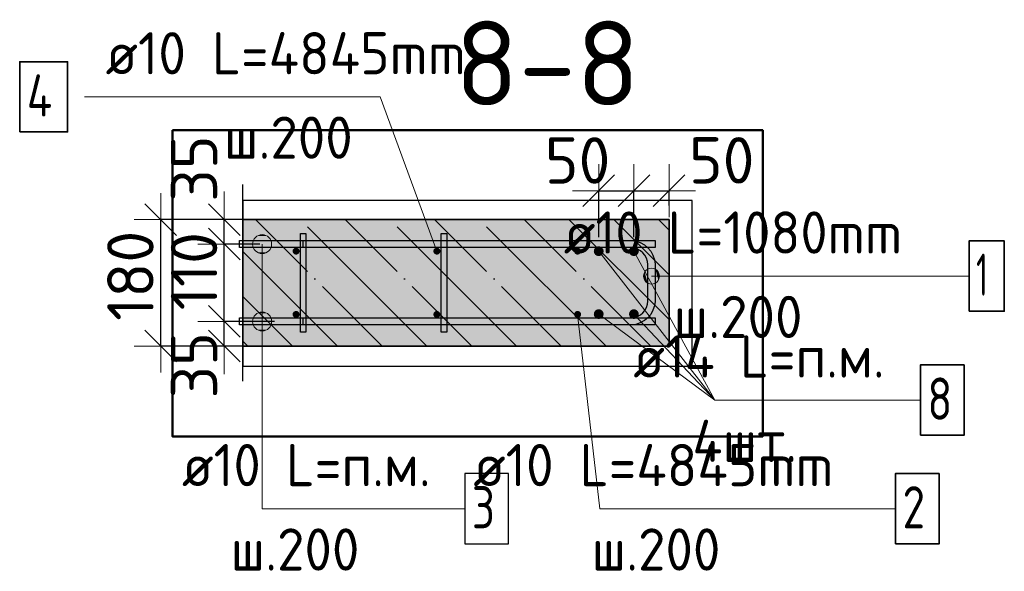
# Model space of a CAD drawing. Header units: millimetres. Extents: x 5077 to 50019, y 6526 to 90933.
# Tile 37 of 60: x 42465 to 43864, y 24075 to 24860. Entities that reach past the tile are written whole.
import ezdxf

# ---------------------------------------------------------------- set-up
doc = ezdxf.new("R2010")
doc.units = ezdxf.units.MM
doc.header["$PDMODE"] = 65
doc.linetypes.add('______11', pattern=[150, 120, -15, 0, -15])
doc.linetypes.add('______5', pattern=[330, 240, -30, 30, -30])
for name, color, linetype, lineweight in [('Standard', 7, 'Continuous', 25), ('Арм.стержн. Арматура края', 96, 'Continuous', 35), ('Арм.стержн. вертикальными 1', 22, 'Continuous', 35), ('Арм.стержн. Доп. арматура', 180, 'Continuous', 35), ('Арм.стержн.горизонт. 1', 180, 'Continuous', 35), ('Размерная линия_ общее', 7, 'Continuous', 13)]:
    doc.layers.add(name, color=color, linetype=linetype, lineweight=lineweight)
doc.layers.add('Арм.стержн.Стяжки', color=7, linetype='Continuous', lineweight=35, true_color=0x501e0f)
doc.styles.add('ISOCPEUR', font='ISOCPEUR')
doc.dimstyles.new('DIMSTYLE_3', dxfattribs={"dimtxt": 66, "dimasz": 75, "dimexe": 0, "dimexo": 0, "dimgap": 33, "dimtad": 2, "dimdec": 0, "dimrnd": 5, "dimzin": 12, "dimdsep": 46, "dimtxsty": 'ISOCPEUR', "dimblk1": 'ALL_ML_STRICH', "dimblk2": 'ALL_ML_STRICH', "dimsah": 1, "dimcen": 0, "dimclrd": 7, "dimclre": 256, "dimclrt": 7, "dimadec": 0, "dimazin": 0, "dimtfac": 1, "dimtdec": 0, "dimtix": 1, "dimtmove": 2, "dimatfit": 3, "dimfxl": 0, "dimtvp": 1.2, "dimtzin": 0, "dimlwd": 0, "dimlwe": -3, "dimarcsym": 0})

# ---------------------------------------------------------------- blocks, each defined once
blk = doc.blocks.new('ALL_ML_STRICH')
at = {"color": 0, "linetype": 'ByBlock', "lineweight": -2}
for p, q in [((0, -0.5), (0, 0.5)), ((-0.3, -0.3), (0.3, 0.3)), ((-1, 0), (0.5, 0))]:
    blk.add_line(p, q, dxfattribs=at)
blk = doc.blocks.new('*D34')
at = {"layer": 'DEFPOINTS', "color": 7, "linetype": 'Continuous', "lineweight": 13, "transparency": 33554687}
for p in [(42847.1, 24430.3), (42755.9, 24395.3), (42840.5, 24395.3)]:
    blk.add_point(p, dxfattribs=at)
at = {"layer": 'Размерная линия_ общее', "color": 253, "linetype": 'Continuous', "lineweight": -2, "true_color": 0xa0a0a0, "transparency": 33554687}
for p, q in [((42827.1, 24430.3), (42755.9, 24430.3)), ((42820.5, 24395.3), (42755.9, 24395.3))]:
    blk.add_line(p, q, dxfattribs=at)
at = {"layer": 'Размерная линия_ общее', "color": 7, "linetype": 'Continuous', "lineweight": -2, "transparency": 33554687}
blk.add_line((42755.9, 24395.3), (42755.9, 24430.3), dxfattribs=at)
at = {"layer": 'Размерная линия_ общее', "color": 7, "linetype": 'Continuous', "lineweight": 13, "transparency": 33554687, "xscale": 75, "yscale": 75, "zscale": 75}
for p, rotation in [((42755.9, 24395.3), 270), ((42755.9, 24430.3), 90)]:
    blk.add_blockref('ALL_ML_STRICH', p, dxfattribs=dict(at, rotation=rotation))
at = {"layer": 'Размерная линия_ общее', "color": 7, "linetype": 'Continuous', "lineweight": 13, "transparency": 33554687, "insert": (42713, 24368), "char_height": 66, "width": 132, "attachment_point": 5, "rotation": 90, "style": 'ISOCPEUR'}
blk.add_mtext('\\A1;{35}', dxfattribs=at)
blk = doc.blocks.new('*D35')
at = {"layer": 'DEFPOINTS', "color": 7, "linetype": 'Continuous', "lineweight": 13, "transparency": 33554687}
for p in [(42826.2, 24540.3), (42755.9, 24430.3), (42847.1, 24430.3)]:
    blk.add_point(p, dxfattribs=at)
at = {"layer": 'Размерная линия_ общее', "color": 253, "linetype": 'Continuous', "lineweight": -2, "true_color": 0xa0a0a0, "transparency": 33554687}
for p, q in [((42806.2, 24540.3), (42755.9, 24540.3)), ((42827.1, 24430.3), (42755.9, 24430.3))]:
    blk.add_line(p, q, dxfattribs=at)
at = {"layer": 'Размерная линия_ общее', "color": 7, "linetype": 'Continuous', "lineweight": -2, "transparency": 33554687}
blk.add_line((42755.9, 24430.3), (42755.9, 24540.3), dxfattribs=at)
at = {"layer": 'Размерная линия_ общее', "color": 7, "linetype": 'Continuous', "lineweight": 13, "transparency": 33554687, "xscale": 75, "yscale": 75, "zscale": 75}
for p, rotation in [((42755.9, 24540.3), 90), ((42755.9, 24430.3), 270)]:
    blk.add_blockref('ALL_ML_STRICH', p, dxfattribs=dict(at, rotation=rotation))
at = {"layer": 'Размерная линия_ общее', "color": 7, "linetype": 'Continuous', "lineweight": 13, "transparency": 33554687, "insert": (42712.9, 24501.8), "char_height": 66, "width": 198, "attachment_point": 5, "rotation": 90, "style": 'ISOCPEUR'}
blk.add_mtext('\\A1;{110}', dxfattribs=at)
blk = doc.blocks.new('*D36')
at = {"layer": 'DEFPOINTS', "color": 7, "linetype": 'Continuous', "lineweight": 13, "transparency": 33554687}
for p in [(42840.5, 24575.3), (42755.9, 24540.3), (42826.2, 24540.3)]:
    blk.add_point(p, dxfattribs=at)
at = {"layer": 'Размерная линия_ общее', "color": 253, "linetype": 'Continuous', "lineweight": -2, "true_color": 0xa0a0a0, "transparency": 33554687}
for p, q in [((42820.5, 24575.3), (42755.9, 24575.3)), ((42806.2, 24540.3), (42755.9, 24540.3))]:
    blk.add_line(p, q, dxfattribs=at)
at = {"layer": 'Размерная линия_ общее', "color": 7, "linetype": 'Continuous', "lineweight": -2, "transparency": 33554687}
blk.add_line((42755.9, 24540.3), (42755.9, 24575.3), dxfattribs=at)
at = {"layer": 'Размерная линия_ общее', "color": 7, "linetype": 'Continuous', "lineweight": 13, "transparency": 33554687, "xscale": 75, "yscale": 75, "zscale": 75}
for p, rotation in [((42755.9, 24540.3), 270), ((42755.9, 24575.3), 90)]:
    blk.add_blockref('ALL_ML_STRICH', p, dxfattribs=dict(at, rotation=rotation))
at = {"layer": 'Размерная линия_ общее', "color": 7, "linetype": 'Continuous', "lineweight": 13, "transparency": 33554687, "insert": (42713, 24647.7), "char_height": 66, "width": 132, "attachment_point": 5, "rotation": 90, "style": 'ISOCPEUR'}
blk.add_mtext('\\A1;{35}', dxfattribs=at)
blk = doc.blocks.new('*D37')
at = {"layer": 'DEFPOINTS', "color": 7, "linetype": 'Continuous', "lineweight": 13, "transparency": 33554687}
for p in [(42829, 24575.3), (42665.5, 24395.3), (42837.4, 24395.3)]:
    blk.add_point(p, dxfattribs=at)
at = {"layer": 'Размерная линия_ общее', "color": 253, "linetype": 'Continuous', "lineweight": -2, "true_color": 0xa0a0a0, "transparency": 33554687}
for p, q in [((42809, 24575.3), (42665.5, 24575.3)), ((42817.4, 24395.3), (42665.5, 24395.3))]:
    blk.add_line(p, q, dxfattribs=at)
at = {"layer": 'Размерная линия_ общее', "color": 7, "linetype": 'Continuous', "lineweight": -2, "transparency": 33554687}
blk.add_line((42665.5, 24395.3), (42665.5, 24575.3), dxfattribs=at)
at = {"layer": 'Размерная линия_ общее', "color": 7, "linetype": 'Continuous', "lineweight": 13, "transparency": 33554687, "xscale": 75, "yscale": 75, "zscale": 75}
for p, rotation in [((42665.5, 24575.3), 90), ((42665.5, 24395.3), 270)]:
    blk.add_blockref('ALL_ML_STRICH', p, dxfattribs=dict(at, rotation=rotation))
at = {"layer": 'Размерная линия_ общее', "color": 7, "linetype": 'Continuous', "lineweight": 13, "transparency": 33554687, "insert": (42622.5, 24495.2), "char_height": 66, "width": 198, "attachment_point": 5, "rotation": 90, "style": 'ISOCPEUR'}
blk.add_mtext('\\A1;{180}', dxfattribs=at)
blk = doc.blocks.new('*D38')
at = {"layer": 'DEFPOINTS', "color": 7, "linetype": 'Continuous', "lineweight": 13, "transparency": 33554687}
for p in [(43288, 24616.3), (43288, 24530.3), (43338, 24530.3)]:
    blk.add_point(p, dxfattribs=at)
at = {"layer": 'Размерная линия_ общее', "color": 253, "linetype": 'Continuous', "lineweight": -2, "true_color": 0xa0a0a0, "transparency": 33554687}
for p, q in [((43288, 24550.3), (43288, 24616.3)), ((43338, 24550.3), (43338, 24616.3))]:
    blk.add_line(p, q, dxfattribs=at)
at = {"layer": 'Размерная линия_ общее', "color": 7, "linetype": 'Continuous', "lineweight": -2, "transparency": 33554687}
blk.add_line((43288, 24616.3), (43338, 24616.3), dxfattribs=at)
at = {"layer": 'Размерная линия_ общее', "color": 7, "linetype": 'Continuous', "lineweight": 13, "transparency": 33554687, "xscale": 75, "yscale": 75, "zscale": 75, "rotation": 180}
blk.add_blockref('ALL_ML_STRICH', (43288, 24616.3), dxfattribs=at)
at = {"layer": 'Размерная линия_ общее', "color": 7, "linetype": 'Continuous', "lineweight": 13, "transparency": 33554687, "xscale": 75, "yscale": 75, "zscale": 75}
blk.add_blockref('ALL_ML_STRICH', (43338, 24616.3), dxfattribs=at)
at = {"layer": 'Размерная линия_ общее', "color": 7, "linetype": 'Continuous', "lineweight": 13, "transparency": 33554687, "insert": (43257.9, 24659.3), "char_height": 66, "width": 132, "attachment_point": 5, "style": 'ISOCPEUR'}
blk.add_mtext('\\A1;{50}', dxfattribs=at)
blk = doc.blocks.new('*D39')
at = {"layer": 'DEFPOINTS', "color": 7, "linetype": 'Continuous', "lineweight": 13, "transparency": 33554687}
for p in [(43338, 24616.3), (43388, 24575.3), (43338, 24530.3)]:
    blk.add_point(p, dxfattribs=at)
at = {"layer": 'Размерная линия_ общее', "color": 253, "linetype": 'Continuous', "lineweight": -2, "true_color": 0xa0a0a0, "transparency": 33554687}
for p, q in [((43338, 24550.3), (43338, 24616.3)), ((43388, 24595.3), (43388, 24616.3))]:
    blk.add_line(p, q, dxfattribs=at)
at = {"layer": 'Размерная линия_ общее', "color": 7, "linetype": 'Continuous', "lineweight": -2, "transparency": 33554687}
blk.add_line((43338, 24616.3), (43388, 24616.3), dxfattribs=at)
at = {"layer": 'Размерная линия_ общее', "color": 7, "linetype": 'Continuous', "lineweight": 13, "transparency": 33554687, "xscale": 75, "yscale": 75, "zscale": 75, "rotation": 180}
blk.add_blockref('ALL_ML_STRICH', (43338, 24616.3), dxfattribs=at)
at = {"layer": 'Размерная линия_ общее', "color": 7, "linetype": 'Continuous', "lineweight": 13, "transparency": 33554687, "xscale": 75, "yscale": 75, "zscale": 75}
blk.add_blockref('ALL_ML_STRICH', (43388, 24616.3), dxfattribs=at)
at = {"layer": 'Размерная линия_ общее', "color": 7, "linetype": 'Continuous', "lineweight": 13, "transparency": 33554687, "insert": (43462.7, 24659.5), "char_height": 66, "width": 132, "attachment_point": 5, "style": 'ISOCPEUR'}
blk.add_mtext('\\A1;{50}', dxfattribs=at)

msp = doc.modelspace()

# ---------------------------------------------------------------- hatches: boundary and pattern name
at = {"layer": 'Standard', "linetype": 'Continuous', "lineweight": -3, "true_color": 0xc7c7c7, "transparency": 33554687}
msp.add_hatch(color=9, dxfattribs=at).paths.add_polyline_path([(43388, 24395.3), (43388, 24575.3), (42782.3, 24575.3), (42782.3, 24395.3)])
at = {"layer": 'Арм.стержн. Арматура края', "linetype": 'Continuous', "lineweight": 13, "transparency": 33554687}
for points in [[(43353.3, 24489.2), (43353.3, 24500.5), (43351.7, 24494.8)], [(43357.3, 24485.2), (43357.3, 24504.5), (43353.3, 24500.5)], [(43357.3, 24485.2), (43353.3, 24500.5), (43353.3, 24489.2)], [(43363, 24483.6), (43363, 24506.1), (43357.3, 24504.5)], [(43363, 24483.6), (43357.3, 24504.5), (43357.3, 24485.2)], [(43368.6, 24485.2), (43368.6, 24504.5), (43363, 24506.1)], [(43368.6, 24485.2), (43363, 24506.1), (43363, 24483.6)], [(43372.6, 24489.2), (43372.6, 24500.5), (43368.6, 24504.5)], [(43372.6, 24489.2), (43368.6, 24504.5), (43368.6, 24485.2)], [(43372.6, 24500.5), (43372.6, 24489.2), (43374.2, 24494.8)]]:
    msp.add_hatch(color=7, dxfattribs=at).paths.add_polyline_path(points)
at = {"layer": 'Арм.стержн. вертикальными 1', "linetype": 'Continuous', "lineweight": 50, "transparency": 33554687}
for points in [[(42858, 24525.3), (42859.9, 24525.7), (42861.5, 24526.8), (42862.6, 24528.4), (42863, 24530.3), (42862.6, 24532.2), (42861.5, 24533.8), (42859.9, 24534.9), (42858, 24535.3), (42856.1, 24534.9), (42854.4, 24533.8), (42853.3, 24532.2), (42853, 24530.3), (42853.3, 24528.4), (42854.4, 24526.8), (42856.1, 24525.7)], [(43058, 24525.3), (43059.9, 24525.7), (43061.5, 24526.8), (43062.6, 24528.4), (43063, 24530.3), (43062.6, 24532.2), (43061.5, 24533.8), (43059.9, 24534.9), (43058, 24535.3), (43056.1, 24534.9), (43054.4, 24533.8), (43053.3, 24532.2), (43053, 24530.3), (43053.3, 24528.4), (43054.4, 24526.8), (43056.1, 24525.7)], [(43258, 24525.3), (43259.9, 24525.7), (43261.5, 24526.8), (43262.6, 24528.4), (43263, 24530.3), (43262.6, 24532.2), (43261.5, 24533.8), (43259.9, 24534.9), (43258, 24535.3), (43256.1, 24534.9), (43254.4, 24533.8), (43253.3, 24532.2), (43253, 24530.3), (43253.3, 24528.4), (43254.4, 24526.8), (43256.1, 24525.7)], [(42858, 24435.3), (42859.9, 24435.7), (42861.5, 24436.8), (42862.6, 24438.4), (42863, 24440.3), (42862.6, 24442.2), (42861.5, 24443.8), (42859.9, 24444.9), (42858, 24445.3), (42856.1, 24444.9), (42854.4, 24443.8), (42853.3, 24442.2), (42853, 24440.3), (42853.3, 24438.4), (42854.4, 24436.8), (42856.1, 24435.7)], [(43058, 24435.3), (43059.9, 24435.7), (43061.5, 24436.8), (43062.6, 24438.4), (43063, 24440.3), (43062.6, 24442.2), (43061.5, 24443.8), (43059.9, 24444.9), (43058, 24445.3), (43056.1, 24444.9), (43054.4, 24443.8), (43053.3, 24442.2), (43053, 24440.3), (43053.3, 24438.4), (43054.4, 24436.8), (43056.1, 24435.7)], [(43258, 24435.3), (43259.9, 24435.7), (43261.5, 24436.8), (43262.6, 24438.4), (43263, 24440.3), (43262.6, 24442.2), (43261.5, 24443.8), (43259.9, 24444.9), (43258, 24445.3), (43256.1, 24444.9), (43254.4, 24443.8), (43253.3, 24442.2), (43253, 24440.3), (43253.3, 24438.4), (43254.4, 24436.8), (43256.1, 24435.7)]]:
    msp.add_hatch(color=4, dxfattribs=at).paths.add_polyline_path(points)
at = {"layer": 'Арм.стержн. Доп. арматура', "linetype": 'Continuous', "lineweight": 50, "transparency": 33554687}
for points in [[(43288, 24523.3), (43290.6, 24523.8), (43292.9, 24525.3), (43294.4, 24527.6), (43295, 24530.3), (43294.4, 24533), (43292.9, 24535.2), (43290.6, 24536.8), (43288, 24537.3), (43285.3, 24536.8), (43283, 24535.2), (43281.5, 24533), (43281, 24530.3), (43281.5, 24527.6), (43283, 24525.3), (43285.3, 24523.8)], [(43338, 24523.3), (43340.6, 24523.8), (43342.9, 24525.3), (43344.4, 24527.6), (43345, 24530.3), (43344.4, 24533), (43342.9, 24535.2), (43340.6, 24536.8), (43338, 24537.3), (43335.3, 24536.8), (43333, 24535.2), (43331.5, 24533), (43331, 24530.3), (43331.5, 24527.6), (43333, 24525.3), (43335.3, 24523.8)], [(43288, 24433.8), (43290.6, 24434.3), (43292.9, 24435.8), (43294.4, 24438.1), (43295, 24440.8), (43294.4, 24443.4), (43292.9, 24445.7), (43290.6, 24447.2), (43288, 24447.8), (43285.3, 24447.2), (43283, 24445.7), (43281.5, 24443.4), (43281, 24440.8), (43281.5, 24438.1), (43283, 24435.8), (43285.3, 24434.3)], [(43338, 24433.8), (43340.6, 24434.3), (43342.9, 24435.8), (43344.4, 24438.1), (43345, 24440.8), (43344.4, 24443.4), (43342.9, 24445.7), (43340.6, 24447.2), (43338, 24447.8), (43335.3, 24447.2), (43333, 24445.7), (43331.5, 24443.4), (43331, 24440.8), (43331.5, 24438.1), (43333, 24435.8), (43335.3, 24434.3)]]:
    msp.add_hatch(color=7, dxfattribs=at).paths.add_polyline_path(points)
at = {"layer": 'Арм.стержн.горизонт. 1', "linetype": 'Continuous', "lineweight": 13, "transparency": 33554687}
for points in [[(42796.2, 24540.3), (42823.2, 24540.3), (42821.3, 24547)], [(42796.2, 24540.3), (42821.3, 24547), (42798.1, 24547)], [(42796.2, 24540.3), (42823.2, 24540.3), (42821.3, 24547)], [(42796.2, 24540.3), (42821.3, 24547), (42798.1, 24547)], [(42796.2, 24540.3), (42823.2, 24540.3), (42821.3, 24547)], [(42796.2, 24540.3), (42821.3, 24547), (42798.1, 24547)], [(42798.1, 24547), (42821.3, 24547), (42816.5, 24551.9)], [(42798.1, 24547), (42816.5, 24551.9), (42803, 24551.9)], [(42798.1, 24547), (42821.3, 24547), (42816.5, 24551.9)], [(42798.1, 24547), (42816.5, 24551.9), (42803, 24551.9)], [(42798.1, 24547), (42821.3, 24547), (42816.5, 24551.9)], [(42798.1, 24547), (42816.5, 24551.9), (42803, 24551.9)], [(42803, 24551.9), (42816.5, 24551.9), (42809.7, 24553.8)], [(42803, 24551.9), (42816.5, 24551.9), (42809.7, 24553.8)], [(42803, 24551.9), (42816.5, 24551.9), (42809.7, 24553.8)], [(42798.1, 24533.5), (42823.2, 24540.3), (42796.2, 24540.3)], [(42798.1, 24533.5), (42823.2, 24540.3), (42796.2, 24540.3)], [(42798.1, 24533.5), (42823.2, 24540.3), (42796.2, 24540.3)], [(42798.1, 24533.5), (42821.3, 24533.5), (42823.2, 24540.3)], [(42798.1, 24533.5), (42821.3, 24533.5), (42823.2, 24540.3)], [(42798.1, 24533.5), (42821.3, 24533.5), (42823.2, 24540.3)], [(42803, 24528.7), (42821.3, 24533.5), (42798.1, 24533.5)], [(42803, 24528.7), (42821.3, 24533.5), (42798.1, 24533.5)], [(42803, 24528.7), (42821.3, 24533.5), (42798.1, 24533.5)], [(42803, 24528.7), (42816.5, 24528.7), (42821.3, 24533.5)], [(42803, 24528.7), (42816.5, 24528.7), (42821.3, 24533.5)], [(42803, 24528.7), (42816.5, 24528.7), (42821.3, 24533.5)], [(42816.5, 24528.7), (42803, 24528.7), (42809.7, 24526.8)], [(42816.5, 24528.7), (42803, 24528.7), (42809.7, 24526.8)], [(42816.5, 24528.7), (42803, 24528.7), (42809.7, 24526.8)], [(42803, 24441.9), (42816.5, 24441.9), (42809.7, 24443.8)], [(42803, 24441.9), (42816.5, 24441.9), (42809.7, 24443.8)], [(42803, 24441.9), (42816.5, 24441.9), (42809.7, 24443.8)], [(42796.2, 24430.3), (42823.2, 24430.3), (42821.3, 24437)], [(42796.2, 24430.3), (42821.3, 24437), (42798.1, 24437)], [(42796.2, 24430.3), (42823.2, 24430.3), (42821.3, 24437)], [(42796.2, 24430.3), (42821.3, 24437), (42798.1, 24437)], [(42796.2, 24430.3), (42823.2, 24430.3), (42821.3, 24437)], [(42796.2, 24430.3), (42821.3, 24437), (42798.1, 24437)], [(42798.1, 24423.5), (42823.2, 24430.3), (42796.2, 24430.3)], [(42798.1, 24423.5), (42823.2, 24430.3), (42796.2, 24430.3)], [(42798.1, 24423.5), (42823.2, 24430.3), (42796.2, 24430.3)], [(42798.1, 24437), (42821.3, 24437), (42816.5, 24441.9)], [(42798.1, 24437), (42816.5, 24441.9), (42803, 24441.9)], [(42798.1, 24437), (42821.3, 24437), (42816.5, 24441.9)], [(42798.1, 24437), (42816.5, 24441.9), (42803, 24441.9)], [(42798.1, 24437), (42821.3, 24437), (42816.5, 24441.9)], [(42798.1, 24437), (42816.5, 24441.9), (42803, 24441.9)], [(42798.1, 24423.5), (42821.3, 24423.5), (42823.2, 24430.3)], [(42798.1, 24423.5), (42821.3, 24423.5), (42823.2, 24430.3)], [(42798.1, 24423.5), (42821.3, 24423.5), (42823.2, 24430.3)], [(42803, 24418.7), (42821.3, 24423.5), (42798.1, 24423.5)], [(42803, 24418.7), (42821.3, 24423.5), (42798.1, 24423.5)], [(42803, 24418.7), (42821.3, 24423.5), (42798.1, 24423.5)], [(42803, 24418.7), (42816.5, 24418.7), (42821.3, 24423.5)], [(42803, 24418.7), (42816.5, 24418.7), (42821.3, 24423.5)], [(42803, 24418.7), (42816.5, 24418.7), (42821.3, 24423.5)], [(42816.5, 24418.7), (42803, 24418.7), (42809.7, 24416.8)], [(42816.5, 24418.7), (42803, 24418.7), (42809.7, 24416.8)], [(42816.5, 24418.7), (42803, 24418.7), (42809.7, 24416.8)]]:
    msp.add_hatch(color=7, dxfattribs=at).paths.add_polyline_path(points)

# ---------------------------------------------------------------- linework, layer by layer
at = {"layer": 'Standard', "color": 7, "linetype": 'Continuous', "lineweight": 25, "transparency": 33554687}
msp.add_line((42782.3, 24345.3), (42782.3, 24625.3), dxfattribs=at)
at = {"layer": 'Standard', "color": 52, "linetype": 'Continuous', "lineweight": -3, "transparency": 33554687}
for p, q in [((43421, 24602.3), (42782.3, 24602.3)), ((42782.3, 24602.3), (42782.3, 24366.8)), ((43421, 24602.3), (42782.3, 24602.3)), ((42782.3, 24602.3), (42782.3, 24366.8)), ((43421, 24366.8), (43421, 24602.3)), ((43421, 24366.8), (43421, 24602.3)), ((42782.3, 24366.8), (43421, 24366.8)), ((42782.3, 24366.8), (43421, 24366.8))]:
    msp.add_line(p, q, dxfattribs=at)
at = {"layer": 'Standard', "color": 7, "linetype": 'Continuous', "lineweight": 35, "transparency": 33554687}
for p, q in [((43388, 24575.3), (42782.3, 24575.3)), ((43388, 24395.3), (43388, 24575.3)), ((42782.3, 24395.3), (43388, 24395.3))]:
    msp.add_line(p, q, dxfattribs=at)
at = {"layer": 'Standard', "color": 253, "linetype": '______11', "lineweight": -3, "true_color": 0xababab, "transparency": 33554687}
for p, q in [((42980.2, 24395.3), (42800.2, 24575.3)), ((43107.5, 24395.3), (42927.5, 24575.3)), ((43234.8, 24395.3), (43054.8, 24575.3)), ((43362.1, 24395.3), (43182.1, 24575.3)), ((43388, 24496.7), (43309.3, 24575.3)), ((42852.9, 24395.3), (42782.3, 24465.9))]:
    msp.add_line(p, q, dxfattribs=at)
at = {"layer": 'Standard', "color": 253, "linetype": '______5', "lineweight": -3, "true_color": 0xababab, "transparency": 33554687}
for p, q in [((43043.9, 24395.3), (42863.9, 24575.3)), ((43171.1, 24395.3), (42991.1, 24575.3)), ((43298.4, 24395.3), (43118.4, 24575.3)), ((43388, 24433), (43245.7, 24575.3)), ((43388, 24560.3), (43373, 24575.3)), ((42916.6, 24395.3), (42782.3, 24529.6)), ((42789.3, 24395.3), (42782.3, 24402.3))]:
    msp.add_line(p, q, dxfattribs=at)
at = {"layer": 'Standard', "color": 7, "linetype": 'Continuous', "lineweight": 50, "transparency": 33554687}
msp.add_lwpolyline([(42682.3, 24702.3), (42682.3, 24266.8), (43521, 24266.8), (43521, 24702.3), (42682.3, 24702.3)], dxfattribs=at)
at = {"layer": 'Арм.стержн. Арматура края', "color": 7, "linetype": 'Continuous', "lineweight": 13, "transparency": 33554687}
for p, q in [((43363, 24506.1), (43363, 24506.1)), ((43351.7, 24494.8), (43351.7, 24494.8)), ((43410.3, 24494.8), (43363, 24494.8)), ((43374.2, 24494.8), (43374.2, 24494.8)), ((43410.3, 24494.8), (43814.3, 24494.8)), ((43363, 24483.6), (43363, 24483.6))]:
    msp.add_line(p, q, dxfattribs=at)
at = {"layer": 'Арм.стержн. Арматура края', "color": 4, "linetype": 'Continuous', "lineweight": 25, "transparency": 33554687}
msp.add_lwpolyline([(42868, 24435.3), (43333.9, 24435.3), (43338.4, 24435.9), (43343, 24437.4), (43347.2, 24439.8), (43350.6, 24442.6), (43353.5, 24446), (43355.8, 24450.2), (43357.3, 24454.8), (43358, 24459.3), (43358, 24511.3), (43357.3, 24515.8), (43355.8, 24520.4), (43353.5, 24524.5), (43350.6, 24528), (43347.2, 24530.8), (43343, 24533.2), (43338.4, 24534.7), (43333.9, 24535.3), (42868, 24535.3), (42868, 24545.3), (43334.6, 24545.3), (43340.7, 24544.4), (43347.1, 24542.4), (43352.9, 24539.1), (43357.7, 24535.1), (43361.8, 24530.2), (43365, 24524.4), (43367.1, 24518), (43368, 24511.9), (43368, 24458.6), (43367.1, 24452.5), (43365, 24446.2), (43361.8, 24440.3), (43357.7, 24435.5), (43352.9, 24431.5), (43347.1, 24428.2), (43340.7, 24426.1), (43334.6, 24425.3), (42868, 24425.3), (42868, 24435.3)], dxfattribs=at)
msp.add_lwpolyline([(42868, 24435.3), (43333.9, 24435.3), (43338.4, 24435.9), (43343, 24437.4), (43347.2, 24439.8), (43350.6, 24442.6), (43353.5, 24446), (43355.8, 24450.2), (43357.3, 24454.8), (43358, 24459.3), (43358, 24511.3), (43357.3, 24515.8), (43355.8, 24520.4), (43353.5, 24524.5), (43350.6, 24528), (43347.2, 24530.8), (43343, 24533.2), (43338.4, 24534.7), (43333.9, 24535.3), (42868, 24535.3), (42868, 24545.3), (43334.6, 24545.3), (43340.7, 24544.4), (43347.1, 24542.4), (43352.9, 24539.1), (43357.7, 24535.1), (43361.8, 24530.2), (43365, 24524.4), (43367.1, 24518), (43368, 24511.9), (43368, 24458.6), (43367.1, 24452.5), (43365, 24446.2), (43361.8, 24440.3), (43357.7, 24435.5), (43352.9, 24431.5), (43347.1, 24428.2), (43340.7, 24426.1), (43334.6, 24425.3), (42868, 24425.3), (42868, 24435.3)], dxfattribs=at)
msp.add_lwpolyline([(42868, 24435.3), (43333.9, 24435.3), (43338.4, 24435.9), (43343, 24437.4), (43347.2, 24439.8), (43350.6, 24442.6), (43353.5, 24446), (43355.8, 24450.2), (43357.3, 24454.8), (43358, 24459.3), (43358, 24511.3), (43357.3, 24515.8), (43355.8, 24520.4), (43353.5, 24524.5), (43350.6, 24528), (43347.2, 24530.8), (43343, 24533.2), (43338.4, 24534.7), (43333.9, 24535.3), (42868, 24535.3), (42868, 24545.3), (43334.6, 24545.3), (43340.7, 24544.4), (43347.1, 24542.4), (43352.9, 24539.1), (43357.7, 24535.1), (43361.8, 24530.2), (43365, 24524.4), (43367.1, 24518), (43368, 24511.9), (43368, 24458.6), (43367.1, 24452.5), (43365, 24446.2), (43361.8, 24440.3), (43357.7, 24435.5), (43352.9, 24431.5), (43347.1, 24428.2), (43340.7, 24426.1), (43334.6, 24425.3), (42868, 24425.3), (42868, 24435.3)], dxfattribs=at)
at = {"layer": 'Арм.стержн. Арматура края', "color": 7, "linetype": 'Continuous', "lineweight": 35, "transparency": 33554687}
msp.add_lwpolyline([(43814.3, 24444.8), (43864.3, 24444.8), (43864.3, 24544.8), (43814.3, 24544.8), (43814.3, 24444.8)], dxfattribs=at)
at = {"layer": 'Арм.стержн. Арматура края', "color": 7, "linetype": 'Continuous', "lineweight": 13, "transparency": 33554687}
msp.add_circle((43363, 24494.8), 11.3, dxfattribs=at)
at = {"layer": 'Арм.стержн. вертикальными 1', "color": 7, "linetype": 'Continuous', "lineweight": 13, "transparency": 33554687}
for p, q in [((42557.2, 24749.8), (42977.2, 24749.8)), ((42977.2, 24749.8), (43058, 24530.3)), ((43289.7, 24164), (43258, 24440.3)), ((43289.7, 24164), (43709.7, 24164))]:
    msp.add_line(p, q, dxfattribs=at)
at = {"layer": 'Арм.стержн. вертикальными 1', "color": 7, "linetype": 'Continuous', "lineweight": 35, "transparency": 33554687}
for points in [[(42465.2, 24699.8), (42533.2, 24699.8), (42533.2, 24799.8), (42465.2, 24799.8), (42465.2, 24699.8)], [(43709.7, 24114), (43771.7, 24114), (43771.7, 24214), (43709.7, 24214), (43709.7, 24114)]]:
    msp.add_lwpolyline(points, dxfattribs=at)
at = {"layer": 'Арм.стержн. Доп. арматура', "color": 7, "linetype": 'Continuous', "lineweight": 13, "transparency": 33554687}
for q in [(43288, 24530.3), (43338, 24530.3), (43288, 24440.8), (43338, 24440.8), (43745.1, 24318.5)]:
    msp.add_line((43453.1, 24318.5), q, dxfattribs=at)
at = {"layer": 'Арм.стержн. Доп. арматура', "color": 7, "linetype": 'Continuous', "lineweight": 35, "transparency": 33554687}
msp.add_lwpolyline([(43745.1, 24268.5), (43807.1, 24268.5), (43807.1, 24368.5), (43745.1, 24368.5), (43745.1, 24268.5)], dxfattribs=at)
at = {"layer": 'Арм.стержн.горизонт. 1', "color": 52, "linetype": 'Continuous', "lineweight": 25, "transparency": 33554687}
for p, q in [((43388, 24575.3), (43388, 24575.3)), ((43388, 24395.3), (43388, 24395.3))]:
    msp.add_line(p, q, dxfattribs=at)
at = {"layer": 'Арм.стержн.горизонт. 1', "color": 7, "linetype": 'Continuous', "lineweight": 13, "transparency": 33554687}
for p, q in [((42809.7, 24553.8), (42809.7, 24553.8)), ((42809.7, 24553.8), (42809.7, 24553.8)), ((42809.7, 24553.8), (42809.7, 24553.8)), ((42796.2, 24540.3), (42796.2, 24540.3)), ((42796.2, 24540.3), (42796.2, 24540.3)), ((42796.2, 24540.3), (42796.2, 24540.3)), ((42809.7, 24164), (42809.7, 24540.3)), ((42809.7, 24164), (42809.7, 24540.3)), ((42809.7, 24164), (42809.7, 24540.3)), ((42823.2, 24540.3), (42823.2, 24540.3)), ((42823.2, 24540.3), (42823.2, 24540.3)), ((42823.2, 24540.3), (42823.2, 24540.3)), ((42809.7, 24526.8), (42809.7, 24526.8)), ((42809.7, 24526.8), (42809.7, 24526.8)), ((42809.7, 24526.8), (42809.7, 24526.8)), ((42809.7, 24443.8), (42809.7, 24443.8)), ((42809.7, 24443.8), (42809.7, 24443.8)), ((42809.7, 24443.8), (42809.7, 24443.8)), ((42796.2, 24430.3), (42796.2, 24430.3)), ((42796.2, 24430.3), (42796.2, 24430.3)), ((42796.2, 24430.3), (42796.2, 24430.3)), ((42809.7, 24164), (42809.7, 24430.3)), ((42809.7, 24164), (42809.7, 24430.3)), ((42809.7, 24164), (42809.7, 24430.3)), ((42823.2, 24430.3), (42823.2, 24430.3)), ((42823.2, 24430.3), (42823.2, 24430.3)), ((42823.2, 24430.3), (42823.2, 24430.3)), ((42809.7, 24416.8), (42809.7, 24416.8)), ((42809.7, 24416.8), (42809.7, 24416.8)), ((42809.7, 24416.8), (42809.7, 24416.8)), ((42809.7, 24164), (43097.7, 24164))]:
    msp.add_line(p, q, dxfattribs=at)
at = {"layer": 'Арм.стержн.горизонт. 1', "color": 4, "linetype": 'Continuous', "lineweight": 25, "transparency": 33554687}
for points in [[(42777.3, 24545.3), (43368, 24545.3), (43368, 24535.3), (42777.3, 24535.3), (42777.3, 24545.3)], [(42777.3, 24545.3), (43368, 24545.3), (43368, 24535.3), (42777.3, 24535.3), (42777.3, 24545.3)], [(42777.3, 24545.3), (43368, 24545.3), (43368, 24535.3), (42777.3, 24535.3), (42777.3, 24545.3)], [(42777.3, 24435.3), (43368, 24435.3), (43368, 24425.3), (42777.3, 24425.3), (42777.3, 24435.3)], [(42777.3, 24435.3), (43368, 24435.3), (43368, 24425.3), (42777.3, 24425.3), (42777.3, 24435.3)], [(42777.3, 24435.3), (43368, 24435.3), (43368, 24425.3), (42777.3, 24425.3), (42777.3, 24435.3)]]:
    msp.add_lwpolyline(points, dxfattribs=at)
at = {"layer": 'Арм.стержн.горизонт. 1', "color": 7, "linetype": 'Continuous', "lineweight": 25, "transparency": 33554687}
msp.add_lwpolyline([(43097.7, 24114), (43159.7, 24114), (43159.7, 24214), (43097.7, 24214), (43097.7, 24114)], dxfattribs=at)
at = {"layer": 'Арм.стержн.горизонт. 1', "color": 7, "linetype": 'Continuous', "lineweight": 13, "transparency": 33554687}
for centre in [(42809.7, 24540.3), (42809.7, 24540.3), (42809.7, 24540.3), (42809.7, 24430.3), (42809.7, 24430.3), (42809.7, 24430.3)]:
    msp.add_circle(centre, 13.5, dxfattribs=at)
at = {"layer": 'Арм.стержн.Стяжки', "color": 40, "linetype": 'Continuous', "lineweight": 25, "transparency": 33554687}
for points in [[(42864, 24415.3), (42864, 24555.3), (42872, 24555.3), (42872, 24415.3), (42864, 24415.3)], [(42864, 24415.3), (42864, 24555.3), (42872, 24555.3), (42872, 24415.3), (42864, 24415.3)], [(43064, 24415.3), (43064, 24555.3), (43072, 24555.3), (43072, 24415.3), (43064, 24415.3)]]:
    msp.add_lwpolyline(points, dxfattribs=at)

# ---------------------------------------------------------------- texts
at = {"layer": 'Standard', "color": 7, "linetype": 'Continuous', "lineweight": 13, "transparency": 33554687, "insert": (43083.5, 24737.7), "char_height": 120, "width": 306.783, "attachment_point": 7, "style": 'ISOCPEUR'}
msp.add_mtext('\\A1;{\\fISOCPEUR|i0|b0;\\H120.000000;\\W1.000000;\\C7;8-8}\\P', dxfattribs=at)
at = {"layer": 'Арм.стержн. Арматура края', "color": 7, "linetype": 'Continuous', "lineweight": 25, "transparency": 33554687, "char_height": 60, "attachment_point": 7, "style": 'ISOCPEUR'}
for s, insert, width in [('\\W0.94;ø10 L=1080mm ', (43238.3, 24526.8), 573.922), ('\\W0.56;1', (43824.3, 24466.8), 46.667), ('\\W0.95;ш.200 ', (43394.3, 24406.8), 262.399)]:
    msp.add_mtext(s, dxfattribs=dict(at, insert=insert, width=width))
at = {"layer": 'Арм.стержн. вертикальными 1', "color": 7, "linetype": 'Continuous', "lineweight": 25, "transparency": 33554687, "char_height": 60, "attachment_point": 7, "style": 'ISOCPEUR'}
for s, insert, width in [('\\W0.96;ø10 L=4845mm ', (42587.2, 24781.8), 598.554), ('\\W0.80;4', (42475.2, 24721.8), 71.967), ('\\W0.95;ш.200 ', (42755.2, 24661.8), 262.399), ('\\W0.96;ø10 L=4845mm ', (43109.7, 24196), 598.554), ('\\W0.78;2', (43719.7, 24136), 65.281), ('\\W0.95;ш.200 ', (43277.7, 24076), 262.399)]:
    msp.add_mtext(s, dxfattribs=dict(at, insert=insert, width=width))
at = {"layer": 'Арм.стержн. Доп. арматура', "color": 7, "linetype": 'Continuous', "lineweight": 25, "transparency": 33554687, "char_height": 60, "attachment_point": 7, "style": 'ISOCPEUR'}
for s, insert, width in [('\\W0.94;ø14 L=п.м.', (43337.1, 24350.5), 406.006), ('\\W0.78;8', (43755.1, 24290.5), 65.281), ('\\W0.95;4шт. ', (43421.1, 24230.5), 238.315)]:
    msp.add_mtext(s, dxfattribs=dict(at, insert=insert, width=width))
at = {"layer": 'Арм.стержн.горизонт. 1', "color": 7, "linetype": 'Continuous', "lineweight": 25, "transparency": 33554687, "char_height": 60, "attachment_point": 7, "style": 'ISOCPEUR'}
for s, insert, width in [('\\W0.94;ø10 L=п.м.', (42695.7, 24196), 399.966), ('\\W0.78;3', (43107.7, 24136), 65.281), ('\\W0.95;ш.200 ', (42764.7, 24076), 262.399)]:
    msp.add_mtext(s, dxfattribs=dict(at, insert=insert, width=width))

# ---------------------------------------------------------------- dimensions: what is measured, and where the dimension line sits
at = {"layer": 'Размерная линия_ общее', "color": 7, "linetype": 'Continuous', "lineweight": 13, "transparency": 33554687}
for base, p1, p2, picture, middle in [((42755.9, 24575.3), (42806.2, 24540.3), (42820.5, 24575.3), '*D36', (42713, 24647.7)), ((42665.5, 24575.3), (42817.4, 24395.3), (42809, 24575.3), '*D37', (42622.5, 24495.2)), ((42755.9, 24540.3), (42827.1, 24430.3), (42806.2, 24540.3), '*D35', (42712.9, 24501.8)), ((42755.9, 24430.3), (42820.5, 24395.3), (42827.1, 24430.3), '*D34', (42713, 24368))]:
    dim = msp.add_linear_dim(base=base, p1=p1, p2=p2, angle=90, dimstyle='DIMSTYLE_3', override={"dimpost": '<>', "dimclrd": 7, "dimclre": 253, "dimclrt": 7, "dimlwd": 0, "dimlwe": 65533}, dxfattribs=at)
    dim.commit()
    dim.dimension.update_dxf_attribs({"geometry": picture, "text_midpoint": middle, "dimtype": 160})
for base, p1, p2, picture, middle in [((43338, 24616.3), (43288, 24550.3), (43338, 24550.3), '*D38', (43257.9, 24659.3)), ((43388, 24616.3), (43338, 24550.3), (43388, 24595.3), '*D39', (43462.7, 24659.5))]:
    dim = msp.add_linear_dim(base=base, p1=p1, p2=p2, dimstyle='DIMSTYLE_3', override={"dimpost": '<>', "dimclrd": 7, "dimclre": 253, "dimclrt": 7, "dimlwd": 0, "dimlwe": 65533}, dxfattribs=at)
    dim.commit()
    dim.dimension.update_dxf_attribs({"geometry": picture, "text_midpoint": middle, "dimtype": 160})

doc.saveas('drawing.dxf')
